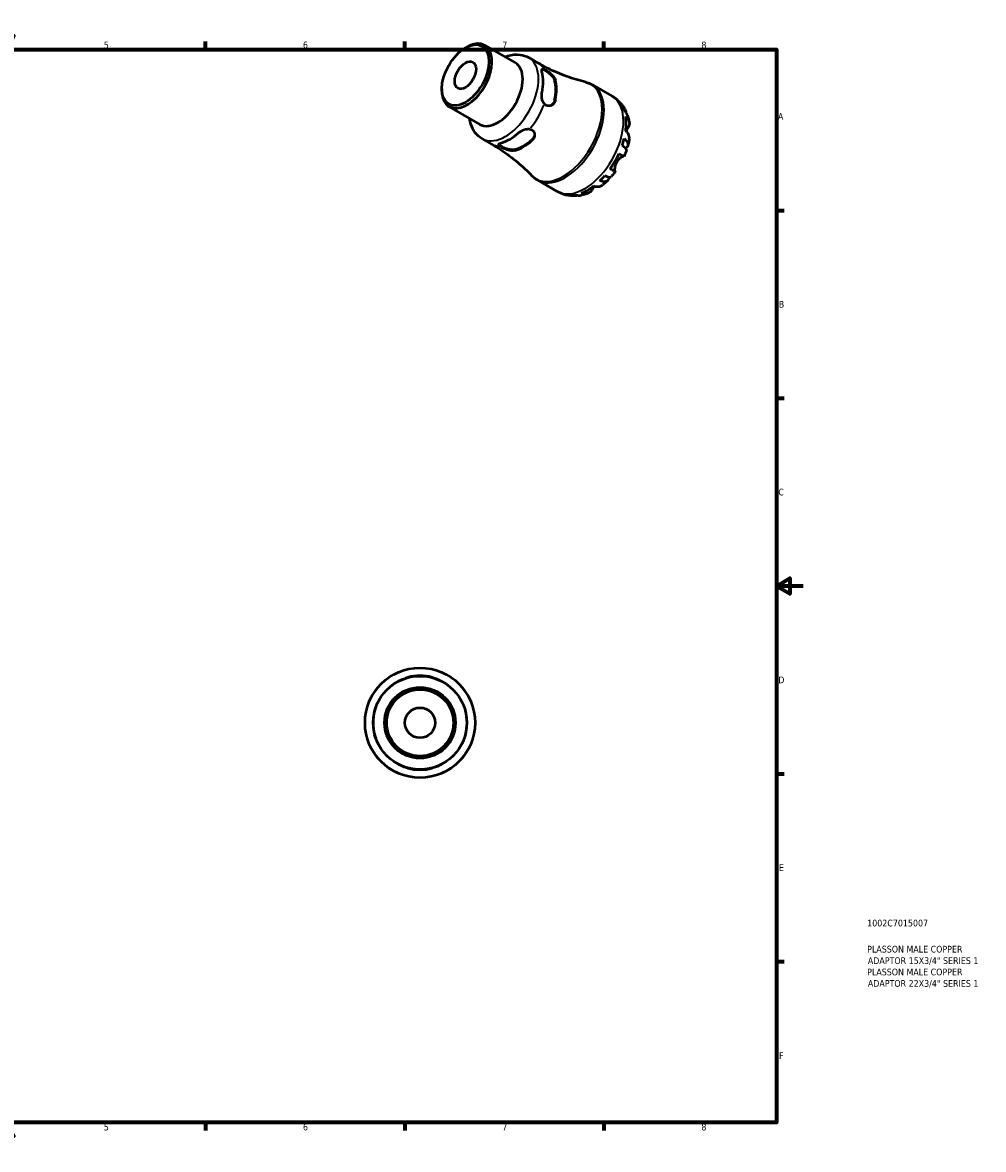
# Model space of a CAD drawing. Header units: millimetres. Extents: x -55 to 661, y 0 to 420.
# Tile 3 of 3: x 303 to 661, y 0 to 420. Entities that reach past the tile are written whole.
import ezdxf

# ---------------------------------------------------------------- set-up
doc = ezdxf.new("R2010")
doc.units = ezdxf.units.MM
for name, color, linetype, lineweight in [('Border (ISO)', 7, 'Continuous', 70), ('Title (ISO)', 7, 'Continuous', 50), ('Visible (ISO)', 7, 'Continuous', 50), ('Visible Narrow (ISO)', 7, 'Continuous', 35)]:
    doc.layers.add(name, color=color, linetype=linetype, lineweight=lineweight)
doc.styles.add('Note Text (ISO)', font='tahoma.ttf')

# ---------------------------------------------------------------- blocks, each defined once
blk = doc.blocks.new('Borders Default Border')
at = {"layer": 'Border (ISO)'}
for p, q in [((74.25, 410), (74.25, 412.9)), ((148.5, 410), (148.5, 412.9)), ((222.75, 410), (222.75, 412.9)), ((371.25, 410), (371.25, 412.9)), ((445.5, 410), (445.5, 412.9)), ((519.75, 410), (519.75, 412.9)), ((10, 350), (7.1, 350)), ((584, 350), (586.9, 350)), ((10, 280), (7.1, 280)), ((584, 280), (586.9, 280)), ((10, 140), (7.1, 140)), ((584, 140), (586.9, 140)), ((10, 70), (7.1, 70)), ((584, 70), (586.9, 70)), ((74.25, 10), (74.25, 7.1)), ((148.5, 10), (148.5, 7.1)), ((222.75, 10), (222.75, 7.1)), ((371.25, 10), (371.25, 7.1)), ((445.5, 10), (445.5, 7.1)), ((519.75, 10), (519.75, 7.1))]:
    blk.add_line(p, q, dxfattribs=at)
at = {"layer": 'Border (ISO)', "flags": 128}
for points in [[(297, 420), (297, 410), (294.11, 415), (299.89, 415), (297, 410)], [(10, 10), (10, 410), (584, 410), (584, 10), (10, 10)], [(0, 210), (10, 210), (5, 212.89), (5, 207.11), (10, 210)], [(594, 210), (584, 210), (589, 212.89), (589, 207.11), (584, 210)], [(297, 0), (297, 10), (294.11, 5), (299.89, 5), (297, 10)]]:
    blk.add_lwpolyline(points, dxfattribs=at)
at = {"layer": 'Border (ISO)', "color": 232, "true_color": 0xca0064, "char_height": 2.5, "attachment_point": 7, "style": 'Note Text (ISO)'}
for s, insert in [('1', (36.56, 410.4)), ('2', (110.62, 410.4)), ('3', (184.85, 410.35)), ('4', (259, 410.4)), ('5', (333.39, 410.35)), ('6', (407.58, 410.35)), ('7', (481.85, 410.4)), ('8', (556.06, 410.34)), ('A', (7.29, 383.75)), ('A', (584.59, 383.75)), ('B', (7.59, 313.75)), ('B', (584.89, 313.75)), ('C', (7.43, 243.71)), ('C', (584.73, 243.71)), ('D', (7.43, 173.75)), ('D', (584.73, 173.75)), ('E', (7.64, 103.75)), ('E', (584.94, 103.75)), ('F', (7.7, 33.75)), ('F', (585, 33.75)), ('1', (36.56, 7.1)), ('2', (110.62, 7.1)), ('3', (184.85, 7.05)), ('4', (259, 7.1)), ('5', (333.39, 7.05)), ('6', (407.58, 7.05)), ('7', (481.85, 7.1)), ('8', (556.06, 7.04))]:
    blk.add_mtext(s, dxfattribs=dict(at, insert=insert))
blk = doc.blocks.new('Title Blocks ISO')
at = {"layer": 'Title (ISO)', "color": 232, "true_color": 0xca0064, "style": 'Note Text (ISO)'}
for tag, p in [('PART_NUMBER_001', (33.84, 73.13)), ('DESCRIPTION_001', (33.84, 63.4)), ('DESCRIPTION_002', (34.09, 59.12)), ('DESCRIPTION_003', (33.84, 54.9)), ('DESCRIPTION_004', (34.09, 50.62))]:
    blk.add_attdef(tag, p, '', height=2.5, dxfattribs=at)

msp = doc.modelspace()

# ---------------------------------------------------------------- linework, layer by layer
at = {"layer": 'Visible (ISO)'}
for p, q in [((468.087, 410.544), (468.646, 410.868)), ((475.279, 411.538), (486.739, 404.938)), ((491.736, 406.912), (495.201, 404.917)), ((459.333, 395.344), (459.333, 394.698)), ((515.53, 396.759), (522.757, 392.597)), ((462.084, 388.624), (473.544, 382.025)), ((474.345, 376.712), (477.81, 374.717)), ((495.069, 361.229), (502.297, 357.067))]:
    msp.add_line(p, q, dxfattribs=at)
for radius in [20.5, 17.425, 13.22, 12.427, 5.625]:
    msp.add_circle((451.212, 159.029), radius, dxfattribs=at)
for start, end in [(75.07911, 104.92089), (165.07911, 194.92089), (345.07911, 14.92089), (255.07911, 284.92089)]:
    msp.add_arc((451.212, 159.029), 17.516, start, end, dxfattribs=at)
for major_axis in [(6.202, 10.769), (2.807, 4.875)]:
    msp.add_ellipse((468.121, 400.404), major_axis=major_axis, ratio=0.5780931, dxfattribs=at)
for centre, major_axis, start_param, end_param in [((468.682, 400.081), (-6.597, -11.457), 5.4958534, 10.2121098), ((480.142, 393.482), (6.597, 11.457), 3.1415927, 6.2831853), ((484.766, 390.819), (8.696, 15.1), 5.2340494, 5.7576575), ((489.694, 387.981), (-8.546, -14.84), 2.0877597, 2.6207619), ((489.694, 387.981), (-8.741, -15.179), 2.0938421, 2.6146794), ((513.687, 374.164), (10.147, 17.621), 6.1192402, 6.13806), ((513.687, 374.164), (10.147, 17.621), 5.8185317, 5.9585733), ((513.687, 374.164), (10.147, 17.621), 5.333842, 5.6578648), ((484.766, 390.819), (8.696, 15.1), 3.6632531, 4.1868611), ((489.694, 387.981), (-8.546, -14.84), 0.5169634, 1.0499655), ((489.694, 387.981), (-8.741, -15.179), 0.5230458, 1.0438831), ((513.687, 374.164), (10.147, 17.621), 5.0331336, 5.1731751), ((513.687, 374.164), (10.147, 17.621), 4.5484439, 4.8724667), ((513.687, 374.164), (10.147, 17.621), 4.2477354, 4.387777), ((513.687, 374.164), (10.147, 17.621), 3.7630457, 4.0870685), ((513.687, 374.164), (-10.147, -17.621), 0.1451253, 0.1600777), ((513.687, 374.164), (-10.147, -17.621), 0.3207446, 0.4607862)]:
    msp.add_ellipse(centre, major_axis=major_axis, ratio=0.5780931, start_param=start_param, end_param=end_param, dxfattribs=at)
for points, knots in [([(482.858, 407.173), (483.203, 407.314), (483.554, 407.441), (485.388, 408.014), (486.962, 408.21), (489.646, 407.844), (490.748, 407.482), (491.736, 406.912)], [6.42826396, 6.42826396, 6.42826396, 6.42826396, 6.50701525, 6.50701525, 6.8352827, 6.8352827, 7.06664976, 7.06664976, 7.06664976, 7.06664976]), ([(512.975, 397.778), (511.817, 398.06), (510.641, 398.38), (508.27, 399.098), (507.074, 399.497), (504.675, 400.374), (503.473, 400.851), (501.077, 401.885), (499.884, 402.441), (497.521, 403.626), (496.351, 404.255), (495.201, 404.917)], [0.61653364, 0.61653364, 0.61653364, 0.61653364, 0.6499198, 0.6499198, 0.68330597, 0.68330597, 0.71669213, 0.71669213, 0.75007829, 0.75007829, 0.78346445, 0.78346445, 0.78346445, 0.78346445]), ([(496.667, 401.359), (496.582, 401.678), (496.542, 401.968), (496.582, 402.401), (496.662, 402.545), (496.913, 402.679), (497.095, 402.685), (497.389, 402.605), (497.448, 402.586), (497.509, 402.564)], [0.5297589, 0.5297589, 0.5297589, 0.5297589, 0.66949863, 0.66949863, 0.80923836, 0.80923836, 0.94117193, 0.94117193, 0.97203464, 0.97203464, 0.97203464, 0.97203464]), ([(496.68, 402.521), (496.789, 402.541), (496.928, 402.53), (497.333, 402.418), (497.627, 402.282), (498.25, 401.923), (498.611, 401.681), (499.334, 401.124), (499.694, 400.809), (500.323, 400.173), (500.634, 399.806), (501.117, 399.077), (501.289, 398.713), (501.376, 398.395)], [0.84850584, 0.84850584, 0.84850584, 0.84850584, 0.94204469, 0.94204469, 1.07401336, 1.07401336, 1.20598202, 1.20598202, 1.33795069, 1.33795069, 1.47802383, 1.47802383, 1.61809696, 1.61809696, 1.61809696, 1.61809696]), ([(497.509, 402.564), (497.704, 402.492), (497.926, 402.386), (498.415, 402.111), (498.676, 401.946), (499.29, 401.515), (499.639, 401.24), (500.348, 400.601), (500.696, 400.234), (501.17, 399.608), (501.331, 399.354), (501.545, 398.918), (501.615, 398.736), (501.662, 398.559)], [-0.75043563, -0.75043563, -0.75043563, -0.75043563, -0.64686429, -0.64686429, -0.54398752, -0.54398752, -0.41090034, -0.41090034, -0.25661008, -0.25661008, -0.15268869, -0.15268869, -0.07549425, -0.07549425, -0.07549425, -0.07549425]), ([(512.975, 397.778), (513.153, 397.735), (513.33, 397.687), (513.681, 397.58), (513.856, 397.522), (514.201, 397.396), (514.372, 397.328), (514.711, 397.182), (514.878, 397.104), (515.207, 396.938), (515.37, 396.851), (515.53, 396.759)], [0.61653364, 0.61653364, 0.61653364, 0.61653364, 0.6499198, 0.6499198, 0.68330597, 0.68330597, 0.71669213, 0.71669213, 0.75007829, 0.75007829, 0.78346445, 0.78346445, 0.78346445, 0.78346445]), ([(497.509, 389.743), (497.448, 389.817), (497.389, 389.895), (497.095, 390.327), (496.913, 390.745), (496.662, 391.6), (496.582, 392.099), (496.542, 393.083), (496.582, 393.568), (496.667, 393.985)], [0.10107087, 0.10107087, 0.10107087, 0.10107087, 0.13193358, 0.13193358, 0.26386715, 0.26386715, 0.40360688, 0.40360688, 0.5433466, 0.5433466, 0.5433466, 0.5433466]), ([(501.662, 391.185), (501.628, 391.019), (501.582, 390.859), (501.432, 390.452), (501.308, 390.218), (500.931, 389.686), (500.645, 389.421), (499.992, 389.036), (499.624, 388.921), (498.927, 388.897), (498.606, 388.961), (498.007, 389.249), (497.739, 389.465), (497.509, 389.743)], [-0.67385962, -0.67385962, -0.67385962, -0.67385962, -0.61838165, -0.61838165, -0.52743076, -0.52743076, -0.38871481, -0.38871481, -0.24552299, -0.24552299, -0.12215036, -0.12215036, -0.00001244, -0.00001244, -0.00001244, -0.00001244]), ([(501.376, 391.02), (501.289, 390.602), (501.117, 390.19), (500.674, 389.56), (500.426, 389.32), (500.161, 389.143)], [-0.5440836, -0.5440836, -0.5440836, -0.5440836, -0.40401047, -0.40401047, -0.28742458, -0.28742458, -0.28742458, -0.28742458]), ([(522.757, 392.597), (522.936, 392.494), (523.112, 392.387), (523.458, 392.164), (523.628, 392.048), (523.961, 391.808), (524.125, 391.685), (524.445, 391.43), (524.601, 391.299), (524.907, 391.03), (525.056, 390.893), (525.201, 390.752)], [0.78346445, 0.78346445, 0.78346445, 0.78346445, 0.81248951, 0.81248951, 0.84151457, 0.84151457, 0.87053963, 0.87053963, 0.89956469, 0.89956469, 0.92858975, 0.92858975, 0.92858975, 0.92858975]), ([(525.483, 390.469), (525.639, 390.308), (525.79, 390.143), (526.082, 389.808), (526.223, 389.637), (526.495, 389.291), (526.625, 389.115), (526.876, 388.76), (526.996, 388.58), (527.226, 388.218), (527.336, 388.035), (527.441, 387.851)], [0.94776801, 0.94776801, 0.94776801, 0.94776801, 0.9802279, 0.9802279, 1.01268779, 1.01268779, 1.04514768, 1.04514768, 1.07760756, 1.07760756, 1.11006745, 1.11006745, 1.11006745, 1.11006745]), ([(526.553, 388.994), (526.86, 388.698), (527.124, 388.365), (527.543, 387.696), (527.734, 387.299), (527.905, 386.771), (527.936, 386.664), (527.964, 386.556)], [0.15556755, 0.15556755, 0.15556755, 0.15556755, 0.30326633, 0.30326633, 0.45508375, 0.45508375, 0.49307608, 0.49307608, 0.49307608, 0.49307608]), ([(528.498, 385.528), (528.387, 385.842), (528.237, 386.142), (527.874, 386.704), (527.621, 387.01), (527.323, 387.289)], [4.44915404, 4.44915404, 4.44915404, 4.44915404, 4.57984142, 4.57984142, 4.7275402, 4.7275402, 4.7275402, 4.7275402]), ([(474.345, 376.712), (473.364, 377.277), (472.503, 378.04), (471.065, 379.877), (470.52, 380.966), (469.926, 382.803), (469.766, 383.526), (469.663, 384.26)], [3.92505711, 3.92505711, 3.92505711, 3.92505711, 4.15462693, 4.15462693, 4.40700802, 4.40700802, 4.56344291, 4.56344291, 4.56344291, 4.56344291]), ([(527.877, 385.017), (528.169, 384.762), (528.414, 384.489), (528.792, 383.96), (528.956, 383.655), (529.167, 383.031), (529.215, 382.712), (529.211, 382.125), (529.157, 381.803), (528.969, 381.273), (528.867, 381.061), (528.746, 380.862)], [0.15557832, 0.15557832, 0.15557832, 0.15557832, 0.30178315, 0.30178315, 0.45367376, 0.45367376, 0.60556437, 0.60556437, 0.75941402, 0.75941402, 0.86409627, 0.86409627, 0.86409627, 0.86409627]), ([(528.498, 385.528), (528.56, 385.353), (528.618, 385.177), (528.728, 384.826), (528.779, 384.651), (528.875, 384.3), (528.92, 384.124), (529.003, 383.773), (529.041, 383.598), (529.112, 383.248), (529.145, 383.073), (529.174, 382.898)], [1.24417387, 1.24417387, 1.24417387, 1.24417387, 1.27418525, 1.27418525, 1.30419662, 1.30419662, 1.33420799, 1.33420799, 1.36421937, 1.36421937, 1.39423074, 1.39423074, 1.39423074, 1.39423074]), ([(487.955, 378.895), (488.273, 379.177), (488.673, 379.453), (489.545, 379.91), (490.017, 380.09), (490.883, 380.301), (491.337, 380.353), (491.858, 380.315), (491.955, 380.304), (492.05, 380.288)], [0.5297589, 0.5297589, 0.5297589, 0.5297589, 0.66949863, 0.66949863, 0.80923836, 0.80923836, 0.94117193, 0.94117193, 0.97203464, 0.97203464, 0.97203464, 0.97203464]), ([(492.05, 380.288), (492.351, 380.237), (492.628, 380.141), (493.116, 379.858), (493.32, 379.676), (493.69, 379.181), (493.821, 378.853), (493.938, 378.103), (493.897, 377.678), (493.664, 376.998), (493.527, 376.733), (493.214, 376.306), (493.059, 376.135), (492.883, 375.98)], [-0.75043563, -0.75043563, -0.75043563, -0.75043563, -0.64686429, -0.64686429, -0.54398752, -0.54398752, -0.41090034, -0.41090034, -0.25661008, -0.25661008, -0.15268869, -0.15268869, -0.07549425, -0.07549425, -0.07549425, -0.07549425]), ([(493.899, 378.292), (493.878, 377.976), (493.795, 377.644), (493.472, 376.949), (493.202, 376.595), (492.883, 376.311)], [1.3622078, 1.3622078, 1.3622078, 1.3622078, 1.47802383, 1.47802383, 1.61809696, 1.61809696, 1.61809696, 1.61809696]), ([(529.182, 376.669), (529.202, 376.802), (529.212, 376.932), (529.215, 377.349), (529.167, 377.667), (528.956, 378.291), (528.792, 378.597), (528.414, 379.126), (528.169, 379.399), (527.877, 379.654)], [4.35547203, 4.35547203, 4.35547203, 4.35547203, 4.42079531, 4.42079531, 4.57268592, 4.57268592, 4.72457653, 4.72457653, 4.87078136, 4.87078136, 4.87078136, 4.87078136]), ([(528.746, 380.862), (528.694, 380.776), (528.639, 380.684), (528.493, 380.438), (528.4, 380.277), (528.208, 379.935), (528.111, 379.757), (528.008, 379.561), (528.003, 379.553), (527.999, 379.544)], [-0.52882663, -0.52882663, -0.52882663, -0.52882663, -0.48177444, -0.48177444, -0.41175077, -0.41175077, -0.34447094, -0.34447094, -0.34145408, -0.34145408, -0.34145408, -0.34145408]), ([(477.81, 374.717), (478.96, 374.054), (480.091, 373.358), (482.302, 371.91), (483.381, 371.156), (485.478, 369.603), (486.495, 368.803), (488.457, 367.168), (489.402, 366.334), (491.214, 364.643), (492.08, 363.787), (492.905, 362.927)], [3.92505711, 3.92505711, 3.92505711, 3.92505711, 3.95844327, 3.95844327, 3.99182943, 3.99182943, 4.0252156, 4.0252156, 4.05860176, 4.05860176, 4.09198792, 4.09198792, 4.09198792, 4.09198792]), ([(480.961, 373.902), (480.911, 373.944), (480.865, 373.985), (480.648, 374.198), (480.561, 374.357), (480.551, 374.639), (480.635, 374.779), (480.988, 375.028), (481.259, 375.137), (481.577, 375.222)], [0.10107087, 0.10107087, 0.10107087, 0.10107087, 0.13193358, 0.13193358, 0.26386715, 0.26386715, 0.40360688, 0.40360688, 0.5433466, 0.5433466, 0.5433466, 0.5433466]), ([(486.505, 372.638), (486.187, 372.555), (485.786, 372.523), (484.913, 372.578), (484.441, 372.664), (483.576, 372.892), (483.123, 373.045), (482.278, 373.392), (481.888, 373.584), (481.577, 373.763), (481.266, 373.942), (481, 374.128), (480.699, 374.421), (480.619, 374.535), (480.582, 374.64)], [-0.5440836, -0.5440836, -0.5440836, -0.5440836, -0.40401047, -0.40401047, -0.26393734, -0.26393734, -0.13196867, -0.13196867, 0, 0, 0, 0.13196867, 0.13196867, 0.22572096, 0.22572096, 0.22572096, 0.22572096]), ([(486.505, 372.307), (486.379, 372.273), (486.243, 372.248), (485.866, 372.205), (485.612, 372.202), (484.939, 372.249), (484.505, 372.329), (483.612, 372.568), (483.156, 372.729), (482.351, 373.07), (482.005, 373.24), (481.399, 373.581), (481.15, 373.746), (480.961, 373.902)], [-0.67385962, -0.67385962, -0.67385962, -0.67385962, -0.61838165, -0.61838165, -0.52743076, -0.52743076, -0.38871481, -0.38871481, -0.24552299, -0.24552299, -0.12215036, -0.12215036, -0.00001244, -0.00001244, -0.00001244, -0.00001244]), ([(528.129, 372.349), (528.155, 372.427), (528.153, 372.514), (528.092, 372.727), (528.008, 372.878), (527.734, 373.212), (527.543, 373.396), (527.124, 373.747), (526.86, 373.945), (526.553, 374.153)], [4.16451405, 4.16451405, 4.16451405, 4.16451405, 4.27620658, 4.27620658, 4.428024, 4.428024, 4.57984142, 4.57984142, 4.7275402, 4.7275402, 4.7275402, 4.7275402]), ([(527.323, 376.745), (527.621, 376.511), (527.874, 376.271), (528.264, 375.823), (528.435, 375.574), (528.663, 375.084), (528.721, 374.843), (528.736, 374.416), (528.695, 374.19), (528.499, 373.765), (528.344, 373.567), (528.059, 373.307), (527.939, 373.214), (527.802, 373.125)], [0.15556755, 0.15556755, 0.15556755, 0.15556755, 0.30326633, 0.30326633, 0.45508375, 0.45508375, 0.60690117, 0.60690117, 0.75907563, 0.75907563, 0.91125009, 0.91125009, 0.99508647, 0.99508647, 0.99508647, 0.99508647]), ([(529.182, 376.669), (529.158, 376.504), (529.131, 376.34), (529.075, 376.012), (529.045, 375.848), (528.982, 375.522), (528.949, 375.359), (528.879, 375.034), (528.843, 374.871), (528.766, 374.547), (528.727, 374.386), (528.685, 374.225)], [1.75789673, 1.75789673, 1.75789673, 1.75789673, 1.7873941, 1.7873941, 1.81689147, 1.81689147, 1.84638884, 1.84638884, 1.87588621, 1.87588621, 1.90538358, 1.90538358, 1.90538358, 1.90538358]), ([(527.126, 370.17), (527.108, 370.175), (527.086, 370.177), (527.005, 370.176), (526.933, 370.162), (526.758, 370.101), (526.658, 370.057), (526.391, 369.915), (526.217, 369.806), (525.77, 369.476), (525.493, 369.234), (524.95, 368.644), (524.692, 368.299), (524.475, 367.924)], [-0.50910398, -0.50910398, -0.50910398, -0.50910398, -0.47928939, -0.47928939, -0.41110452, -0.41110452, -0.34469049, -0.34469049, -0.25456307, -0.25456307, -0.12988461, -0.12988461, 0, 0, 0, 0]), ([(525.361, 371.182), (525.675, 371.001), (525.953, 370.841), (526.411, 370.579), (526.628, 370.454), (526.967, 370.26), (527.089, 370.191), (527.223, 370.115), (527.259, 370.095), (527.259, 370.096)], [0.15557832, 0.15557832, 0.15557832, 0.15557832, 0.30178315, 0.30178315, 0.45367376, 0.45367376, 0.60556437, 0.60556437, 0.73482086, 0.73482086, 0.73482086, 0.73482086]), ([(528.129, 372.349), (528.078, 372.197), (528.025, 372.045), (527.917, 371.742), (527.862, 371.59), (527.748, 371.289), (527.69, 371.139), (527.572, 370.839), (527.511, 370.69), (527.387, 370.392), (527.324, 370.244), (527.259, 370.096)], [2.02089637, 2.02089637, 2.02089637, 2.02089637, 2.0493504, 2.0493504, 2.07780443, 2.07780443, 2.10625846, 2.10625846, 2.13471249, 2.13471249, 2.16316653, 2.16316653, 2.16316653, 2.16316653]), ([(523.879, 364.475), (523.932, 364.444), (523.965, 364.424), (523.991, 364.407), (523.955, 364.427), (523.809, 364.51), (523.687, 364.579), (523.348, 364.773), (523.131, 364.897), (522.673, 365.16), (522.395, 365.32), (522.081, 365.501)], [4.16226341, 4.16226341, 4.16226341, 4.16226341, 4.26694566, 4.26694566, 4.42079531, 4.42079531, 4.57268592, 4.57268592, 4.72457653, 4.72457653, 4.87078136, 4.87078136, 4.87078136, 4.87078136]), ([(524.475, 367.924), (524.368, 367.739), (524.272, 367.548), (524.097, 367.147), (524.021, 366.938), (523.861, 366.416), (523.796, 366.11), (523.722, 365.574), (523.708, 365.344), (523.713, 365.013), (523.723, 364.895), (523.755, 364.703), (523.776, 364.628), (523.824, 364.524), (523.851, 364.492), (523.879, 364.475)], [0, 0, 0, 0, 0.06421198, 0.06421198, 0.13291258, 0.13291258, 0.2379612, 0.2379612, 0.3345887, 0.3345887, 0.40253537, 0.40253537, 0.46950632, 0.46950632, 0.52944625, 0.52944625, 0.52944625, 0.52944625]), ([(495.069, 361.229), (494.91, 361.321), (494.752, 361.418), (494.444, 361.62), (494.293, 361.725), (493.997, 361.945), (493.852, 362.059), (493.569, 362.294), (493.431, 362.416), (493.163, 362.666), (493.032, 362.795), (492.905, 362.927)], [3.92505711, 3.92505711, 3.92505711, 3.92505711, 3.95844327, 3.95844327, 3.99182943, 3.99182943, 4.0252156, 4.0252156, 4.05860176, 4.05860176, 4.09198792, 4.09198792, 4.09198792, 4.09198792]), ([(521.631, 362.422), (521.622, 362.265), (521.602, 362.12), (521.519, 361.746), (521.424, 361.511), (521.153, 361.126), (520.977, 360.977), (520.598, 360.774), (520.36, 360.702), (519.82, 360.652), (519.518, 360.674), (518.934, 360.786), (518.599, 360.884), (518.246, 361.024)], [3.8911688, 3.8911688, 3.8911688, 3.8911688, 3.97185766, 3.97185766, 4.12403212, 4.12403212, 4.27620658, 4.27620658, 4.428024, 4.428024, 4.57984142, 4.57984142, 4.7275402, 4.7275402, 4.7275402, 4.7275402]), ([(520.105, 362.984), (520.438, 362.824), (520.743, 362.695), (521.258, 362.51), (521.513, 362.438), (521.941, 362.37), (522.115, 362.374), (522.33, 362.43), (522.407, 362.473), (522.462, 362.535)], [0.15556755, 0.15556755, 0.15556755, 0.15556755, 0.30326633, 0.30326633, 0.45508375, 0.45508375, 0.60690117, 0.60690117, 0.71810595, 0.71810595, 0.71810595, 0.71810595]), ([(523.979, 364.415), (523.884, 364.285), (523.787, 364.156), (523.591, 363.9), (523.492, 363.773), (523.292, 363.52), (523.19, 363.395), (522.986, 363.146), (522.883, 363.022), (522.674, 362.777), (522.569, 362.655), (522.463, 362.535)], [2.54919539, 2.54919539, 2.54919539, 2.54919539, 2.57765079, 2.57765079, 2.6061062, 2.6061062, 2.6345616, 2.6345616, 2.66301701, 2.66301701, 2.69147242, 2.69147242, 2.69147242, 2.69147242]), ([(505.119, 355.88), (504.925, 355.934), (504.731, 355.994), (504.345, 356.123), (504.153, 356.193), (503.772, 356.342), (503.583, 356.421), (503.209, 356.59), (503.023, 356.679), (502.657, 356.866), (502.475, 356.964), (502.297, 357.067)], [3.77993182, 3.77993182, 3.77993182, 3.77993182, 3.80895688, 3.80895688, 3.83798193, 3.83798193, 3.86700699, 3.86700699, 3.89603205, 3.89603205, 3.92505711, 3.92505711, 3.92505711, 3.92505711]), ([(515.41, 357.763), (515.298, 357.558), (515.165, 357.363), (514.799, 356.933), (514.546, 356.724), (514.038, 356.425), (513.738, 356.306), (513.09, 356.174), (512.743, 356.162), (512.094, 356.223), (511.735, 356.298), (511.367, 356.422)], [4.16226341, 4.16226341, 4.16226341, 4.16226341, 4.26694566, 4.26694566, 4.42079531, 4.42079531, 4.57268592, 4.57268592, 4.72457653, 4.72457653, 4.87078136, 4.87078136, 4.87078136, 4.87078136]), ([(516.161, 359.044), (516.074, 358.906), (515.992, 358.772), (515.812, 358.472), (515.719, 358.311), (515.551, 358.017), (515.476, 357.884), (515.41, 357.763)], [-1.92033734, -1.92033734, -1.92033734, -1.92033734, -1.86850596, -1.86850596, -1.80068094, -1.80068094, -1.73545015, -1.73545015, -1.73545015, -1.73545015]), ([(516.006, 359.093), (516.374, 358.969), (516.733, 358.894), (517.382, 358.833), (517.729, 358.846), (518.376, 358.977), (518.677, 359.096), (519.035, 359.308), (519.142, 359.381), (519.245, 359.463)], [0.15557832, 0.15557832, 0.15557832, 0.15557832, 0.30178315, 0.30178315, 0.45367376, 0.45367376, 0.60556437, 0.60556437, 0.66984675, 0.66984675, 0.66984675, 0.66984675]), ([(521.116, 361.115), (520.997, 360.999), (520.877, 360.884), (520.634, 360.656), (520.512, 360.543), (520.265, 360.32), (520.14, 360.21), (519.888, 359.992), (519.761, 359.884), (519.505, 359.671), (519.376, 359.566), (519.246, 359.463)], [2.80703316, 2.80703316, 2.80703316, 2.80703316, 2.83654278, 2.83654278, 2.86605241, 2.86605241, 2.89556203, 2.89556203, 2.92507166, 2.92507166, 2.95458128, 2.95458128, 2.95458128, 2.95458128]), ([(508.675, 355.398), (508.463, 355.397), (508.25, 355.402), (507.82, 355.422), (507.604, 355.437), (507.171, 355.478), (506.953, 355.504), (506.517, 355.568), (506.299, 355.605), (505.862, 355.692), (505.644, 355.742), (505.426, 355.797)], [3.60237474, 3.60237474, 3.60237474, 3.60237474, 3.63483936, 3.63483936, 3.66730398, 3.66730398, 3.69976859, 3.69976859, 3.73223321, 3.73223321, 3.76469783, 3.76469783, 3.76469783, 3.76469783]), ([(510.061, 355.588), (509.963, 355.561), (509.864, 355.536), (509.33, 355.422), (508.89, 355.387), (508.1, 355.414), (507.679, 355.476), (507.268, 355.592)], [4.39321204, 4.39321204, 4.39321204, 4.39321204, 4.428024, 4.428024, 4.57984142, 4.57984142, 4.7275402, 4.7275402, 4.7275402, 4.7275402]), ([(509.127, 355.772), (509.518, 355.654), (509.91, 355.59), (510.573, 355.559), (510.901, 355.578), (511.223, 355.637)], [0.15556755, 0.15556755, 0.15556755, 0.15556755, 0.30326633, 0.30326633, 0.43134022, 0.43134022, 0.43134022, 0.43134022]), ([(513.844, 356.362), (513.678, 356.3), (513.51, 356.241), (513.17, 356.128), (512.999, 356.074), (512.653, 355.971), (512.478, 355.922), (512.125, 355.83), (511.947, 355.787), (511.587, 355.707), (511.406, 355.67), (511.223, 355.637)], [3.31802936, 3.31802936, 3.31802936, 3.31802936, 3.34805498, 3.34805498, 3.3780806, 3.3780806, 3.40810622, 3.40810622, 3.43813184, 3.43813184, 3.46815746, 3.46815746, 3.46815746, 3.46815746]), ([(443.371, 174.59), (443.271, 174.539), (443.219, 174.513), (443.216, 174.519), (443.265, 174.55), (443.485, 174.675), (443.684, 174.785), (444.243, 175.063), (444.62, 175.236), (445.335, 175.52), (445.645, 175.633), (446.208, 175.815), (446.454, 175.887), (446.702, 175.954)], [-0.75043553, -0.75043553, -0.75043553, -0.75043553, -0.64685505, -0.64685505, -0.54398074, -0.54398074, -0.41089337, -0.41089337, -0.25660287, -0.25660287, -0.15268466, -0.15268466, -0.07549424, -0.07549424, -0.07549424, -0.07549424]), ([(455.722, 175.954), (455.901, 175.906), (456.079, 175.855), (456.542, 175.713), (456.821, 175.617), (457.488, 175.368), (457.856, 175.211), (458.492, 174.913), (458.754, 174.776), (459.091, 174.591), (459.183, 174.536), (459.223, 174.505), (459.172, 174.53), (459.053, 174.59)], [-0.67384712, -0.67384712, -0.67384712, -0.67384712, -0.61837536, -0.61837536, -0.52742839, -0.52742839, -0.38871826, -0.38871826, -0.24552332, -0.24552332, -0.12214964, -0.12214964, 0, 0, 0, 0]), ([(434.287, 163.539), (434.335, 163.717), (434.386, 163.895), (434.528, 164.358), (434.624, 164.637), (434.873, 165.305), (435.03, 165.672), (435.328, 166.308), (435.465, 166.571), (435.65, 166.907), (435.705, 166.999), (435.736, 167.039), (435.711, 166.988), (435.651, 166.87)], [-0.67385962, -0.67385962, -0.67385962, -0.67385962, -0.61838165, -0.61838165, -0.52743076, -0.52743076, -0.38871481, -0.38871481, -0.24552299, -0.24552299, -0.12215036, -0.12215036, -0.00001244, -0.00001244, -0.00001244, -0.00001244]), ([(466.774, 166.87), (466.723, 166.97), (466.697, 167.022), (466.703, 167.025), (466.734, 166.976), (466.859, 166.756), (466.969, 166.557), (467.247, 165.998), (467.42, 165.621), (467.704, 164.906), (467.817, 164.596), (467.999, 164.033), (468.071, 163.787), (468.137, 163.539)], [-0.75043563, -0.75043563, -0.75043563, -0.75043563, -0.64686429, -0.64686429, -0.54398752, -0.54398752, -0.41090034, -0.41090034, -0.25661008, -0.25661008, -0.15268869, -0.15268869, -0.07549425, -0.07549425, -0.07549425, -0.07549425]), ([(435.651, 151.188), (435.702, 151.087), (435.727, 151.035), (435.722, 151.032), (435.691, 151.081), (435.566, 151.301), (435.456, 151.5), (435.178, 152.059), (435.005, 152.436), (434.721, 153.151), (434.608, 153.461), (434.426, 154.024), (434.354, 154.27), (434.287, 154.519)], [-0.75043563, -0.75043563, -0.75043563, -0.75043563, -0.64686429, -0.64686429, -0.54398752, -0.54398752, -0.41090034, -0.41090034, -0.25661008, -0.25661008, -0.15268869, -0.15268869, -0.07549425, -0.07549425, -0.07549425, -0.07549425]), ([(468.137, 154.519), (468.09, 154.34), (468.039, 154.162), (467.897, 153.699), (467.801, 153.42), (467.552, 152.752), (467.394, 152.385), (467.097, 151.749), (466.96, 151.486), (466.775, 151.15), (466.72, 151.058), (466.689, 151.018), (466.714, 151.069), (466.774, 151.188)], [-0.67385962, -0.67385962, -0.67385962, -0.67385962, -0.61838165, -0.61838165, -0.52743076, -0.52743076, -0.38871481, -0.38871481, -0.24552299, -0.24552299, -0.12215036, -0.12215036, -0.00001244, -0.00001244, -0.00001244, -0.00001244]), ([(446.702, 142.104), (446.524, 142.151), (446.346, 142.202), (445.883, 142.344), (445.604, 142.44), (444.936, 142.689), (444.569, 142.847), (443.933, 143.144), (443.67, 143.281), (443.334, 143.466), (443.242, 143.521), (443.202, 143.552), (443.253, 143.527), (443.371, 143.467)], [-0.67385962, -0.67385962, -0.67385962, -0.67385962, -0.61838165, -0.61838165, -0.52743076, -0.52743076, -0.38871481, -0.38871481, -0.24552299, -0.24552299, -0.12215036, -0.12215036, -0.00001244, -0.00001244, -0.00001244, -0.00001244]), ([(459.053, 143.467), (459.154, 143.518), (459.206, 143.544), (459.209, 143.538), (459.16, 143.507), (458.94, 143.382), (458.741, 143.272), (458.182, 142.994), (457.805, 142.821), (457.09, 142.537), (456.78, 142.424), (456.217, 142.242), (455.971, 142.17), (455.722, 142.104)], [-0.75043563, -0.75043563, -0.75043563, -0.75043563, -0.64686429, -0.64686429, -0.54398752, -0.54398752, -0.41090034, -0.41090034, -0.25661008, -0.25661008, -0.15268869, -0.15268869, -0.07549425, -0.07549425, -0.07549425, -0.07549425])]:
    msp.add_open_spline(points, degree=3, knots=knots, dxfattribs=at)
for points in [[(525.483, 390.469), (525.443, 390.511), (525.402, 390.552), (525.361, 390.592)], [(505.293, 355.833), (505.337, 355.821), (505.381, 355.809), (505.426, 355.797)]]:
    msp.add_open_spline(points, degree=3, dxfattribs=at)
at = {"layer": 'Visible Narrow (ISO)'}
for p, q in [((501.39, 398.403), (501.648, 398.551)), ((501.648, 391.177), (501.39, 391.029)), ((528.71, 380.883), (528.067, 381.253)), ((492.883, 376.294), (492.883, 375.997)), ((486.505, 372.324), (486.505, 372.621)), ((523.79, 364.527), (522.175, 365.456)), ((515.375, 357.784), (514.741, 358.148)), ((446.702, 175.864), (446.702, 175.949)), ((455.722, 175.949), (455.722, 175.864)), ((434.292, 163.539), (434.377, 163.539)), ((468.048, 163.539), (468.133, 163.539)), ((434.377, 154.519), (434.292, 154.519)), ((468.133, 154.519), (468.048, 154.519)), ((446.702, 142.108), (446.702, 142.193)), ((455.722, 142.193), (455.722, 142.108))]:
    msp.add_line(p, q, dxfattribs=at)
for radius in [20.392, 13.325]:
    msp.add_circle((451.212, 159.029), radius, dxfattribs=at)
for centre, major_axis, start_param, end_param in [((480.142, 393.482), (6.65, 11.547), 3.1858834, 6.2388946), ((483.041, 391.812), (-8.696, -15.1), 0.1570796, 2.984513), ((486.506, 389.817), (8.696, 15.1), 5.9786324, 6.2671562), ((504.638, 379.375), (10.176, 17.671), 3.1484346, 6.2763434), ((505.299, 378.994), (-10.23, -17.765), 0.1570796, 2.984513), ((512.527, 374.832), (10.23, 17.765), 3.2986723, 6.1261057), ((486.506, 389.817), (-8.696, -15.1), 1.2820792, 1.8556461), ((486.506, 389.817), (-8.696, -15.1), 0.0158357, 0.3008788)]:
    msp.add_ellipse(centre, major_axis=major_axis, ratio=0.5780931, start_param=start_param, end_param=end_param, dxfattribs=at)

# ---------------------------------------------------------------- block references
msp.add_blockref('Borders Default Border', (0, 0))
msp.add_blockref('Title Blocks ISO', (584, 10)).add_auto_attribs({'PART_NUMBER_001': '1002C7015007', 'DESCRIPTION_001': 'PLASSON MALE COPPER', 'DESCRIPTION_002': 'ADAPTOR 15X3/4" SERIES 1', 'DESCRIPTION_003': 'PLASSON MALE COPPER', 'DESCRIPTION_004': 'ADAPTOR 22X3/4" SERIES 1'})

doc.saveas('drawing.dxf')
